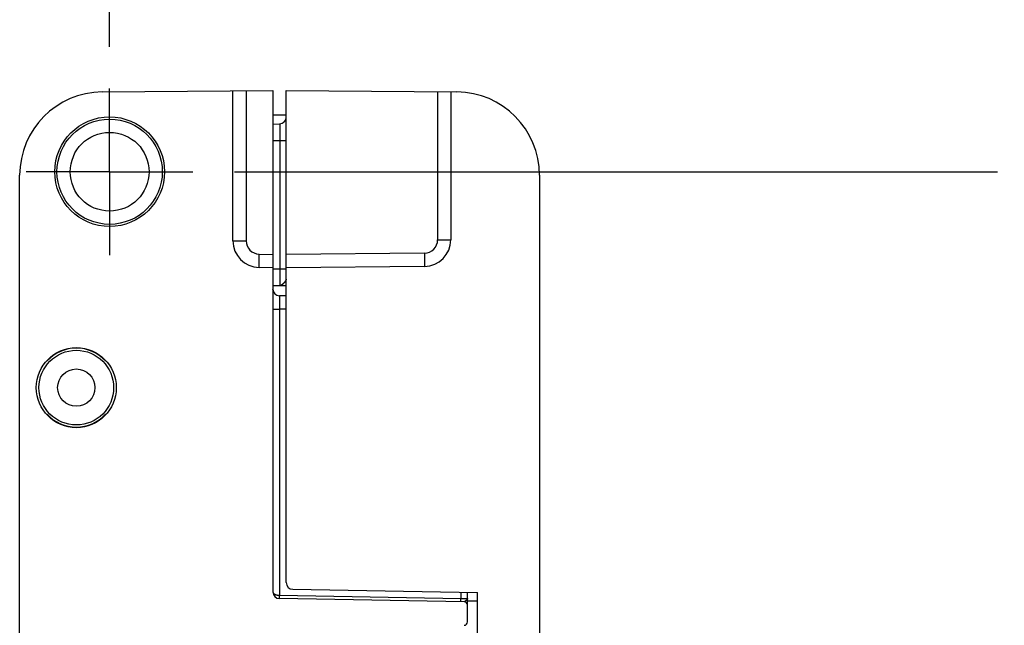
# Model space of a CAD drawing. Header units: inches. Extents: x 0 to 22, y 0 to 17.
# Tile 21 of 24: x 16.5 to 18, y 11.1 to 12. Entities that reach past the tile are written whole.
import ezdxf

# ---------------------------------------------------------------- set-up
doc = ezdxf.new("R2010")
doc.units = ezdxf.units.IN
doc.header["$LTSCALE"] = 1.21
doc.header["$MEASUREMENT"] = 0
doc.linetypes.add('CENTER', pattern=[0.6, 0.375, -0.075, 0.075, -0.075])
doc.layers.get('0').update_dxf_attribs({"linetype": 'CONTINUOUS'})
doc.layers.add('02___PRT_ALL_AXES', color=7, linetype='CONTINUOUS')
doc.layers.add('DIMENSIONS', color=7, linetype='CONTINUOUS')
doc.styles.get("Standard").update_dxf_attribs({"font": 'txt', "width": 0.8})
doc.dimstyles.new('DIMSTYLE_2', dxfattribs={"dimtxt": 0.125, "dimasz": 0.18, "dimexe": 0.18, "dimexo": 0.0625, "dimgap": 0.09, "dimtad": 0, "dimtih": 1, "dimtoh": 1, "dimdec": 3, "dimzin": 4, "dimdsep": 46, "dimtxsty": 'STANDARD', "dimblk": '_FILLED', "dimblk1": '_FILLED', "dimblk2": '_FILLED', "dimcen": 0.09, "dimadec": 0, "dimazin": 0, "dimtp": 0.01, "dimtm": 0.01, "dimtfac": 1, "dimtdec": 3, "dimtofl": 0, "dimtmove": 0, "dimatfit": 3, "dimldrblk": '_FILLED', "dimfxl": 1, "dimtolj": 1, "dimtzin": 4, "dimarcsym": 0})

# ---------------------------------------------------------------- blocks, each defined once
blk = doc.blocks.new('*D15')
at = {"layer": 'DIMENSIONS', "color": 2, "linetype": 'CONTINUOUS'}
blk.add_line((16.6809, 11.9997), (16.6809, 12.6216), dxfattribs=at)
at = {"layer": 'DIMENSIONS', "color": 2, "linetype": 'CONTINUOUS', "insert": (16.6184, 12.6841), "char_height": 0.125, "width": 1.225, "attachment_point": 1, "rotation": 90, "line_spacing_factor": 0.9}
blk.add_mtext('.502{\\Ftxt.shx;\\W1.000000;\\H0.125000; }[12.75]', dxfattribs=at)
blk = doc.blocks.new('_FILLED')
at = {"color": 0, "linetype": 'BYBLOCK'}
blk.add_solid([(0, 0), (-1, 0.1736), (-1, -0.1736)], dxfattribs=at)
blk = doc.blocks.new('*D17')
at = {"layer": 'DIMENSIONS', "color": 2, "linetype": 'CONTINUOUS'}
blk.add_line((16.8685, 11.8121), (18.0134, 11.8121), dxfattribs=at)
at = {"layer": 'DIMENSIONS', "color": 2, "linetype": 'CONTINUOUS', "insert": (18.0759, 11.8746), "char_height": 0.125, "width": 1.425, "attachment_point": 1, "line_spacing_factor": 0.9}
blk.add_mtext('4.822{\\Ftxt.shx;\\W1.000000;\\H0.125000; }[122.48]', dxfattribs=at)

msp = doc.modelspace()

# ---------------------------------------------------------------- linework, layer by layer
at = {"color": 7, "linetype": 'CONTINUOUS'}
for p, q in [((16.6699, 11.9319), (16.9259, 11.9341)), ((16.8659, 11.7085), (16.8659, 11.9336)), ((16.9259, 11.9341), (16.9259, 11.1815)), ((16.9459, 11.1954), (16.9459, 11.9341)), ((16.9459, 11.9341), (17.202, 11.9319)), ((17.1929, 11.9319), (17.1929, 11.7099)), ((16.9459, 11.8971), (16.9259, 11.8971)), ((16.9259, 11.8837), (16.9361, 11.8839)), ((16.5459, 6.9953), (16.5459, 11.8069)), ((17.3259, 11.8069), (17.3259, 6.9953)), ((16.9259, 11.6681), (16.9052, 11.6685)), ((17.1533, 11.6699), (16.9459, 11.6681)), ((16.9259, 11.6415), (16.9459, 11.6411)), ((16.9361, 11.6413), (16.9361, 11.6413)), ((16.9362, 11.6413), (16.938, 11.6412)), ((16.9459, 11.6258), (16.9358, 11.626)), ((16.5872, 11.5281), (16.5866, 11.5281)), ((16.6753, 11.5281), (16.6747, 11.5281)), ((16.5866, 11.4481), (16.5872, 11.4481)), ((16.6747, 11.4481), (16.6753, 11.4481)), ((16.9558, 11.1854), (17.2329, 11.1806)), ((17.213, 11.1667), (16.9358, 11.1715)), ((17.2179, 11.1364), (17.2179, 11.1809)), ((17.2179, 11.1715), (17.2179, 11.1714)), ((17.2329, 7.6216), (17.2329, 11.1806))]:
    msp.add_line(p, q, dxfattribs=at)
at = {"color": 9, "linetype": 'CONTINUOUS'}
for p, q in [((16.8858, 11.9337), (16.8858, 11.7085)), ((17.1731, 11.9321), (17.1731, 11.7099)), ((16.9361, 11.8839), (16.9361, 11.8589)), ((16.9259, 11.8587), (16.9361, 11.8589)), ((16.9361, 11.8589), (16.9361, 11.6663)), ((16.9361, 11.8589), (16.9459, 11.8589)), ((16.8659, 11.7085), (16.8858, 11.7085)), ((17.1731, 11.7099), (17.1929, 11.7099)), ((16.9052, 11.6685), (16.9054, 11.6885)), ((16.9054, 11.6885), (16.9259, 11.6881)), ((17.1533, 11.6899), (16.9459, 11.6881)), ((17.1533, 11.6899), (17.1533, 11.6699)), ((16.9259, 11.6664), (16.9361, 11.6663)), ((16.9361, 11.6663), (16.9459, 11.6663)), ((16.9361, 11.6663), (16.9361, 11.6413)), ((16.9374, 11.6414), (16.9361, 11.6413)), ((16.9361, 11.6413), (16.9361, 11.6413)), ((16.9358, 11.626), (16.9358, 11.606)), ((16.9259, 11.606), (16.9358, 11.606)), ((16.9358, 11.606), (16.9358, 11.1765)), ((16.9459, 11.6058), (16.9358, 11.606)), ((16.9358, 11.1765), (17.2081, 11.1718)), ((16.9358, 11.1715), (16.9358, 11.1765)), ((17.2081, 11.181), (17.2081, 11.1718)), ((17.2081, 11.1668), (17.2081, 11.1718)), ((17.2081, 11.1718), (17.2179, 11.1715)), ((17.2329, 11.1676), (17.2179, 11.1676))]:
    msp.add_line(p, q, dxfattribs=at)
at = {"color": 7, "linetype": 'CONTINUOUS'}
for points in [[(16.9276, 11.6305), (16.9274, 11.6308), (16.927, 11.6315), (16.9267, 11.6322), (16.9265, 11.6329), (16.9263, 11.6335), (16.9261, 11.6342), (16.926, 11.6348), (16.926, 11.6354)], [(17.218, 11.1702), (17.218, 11.1704), (17.2179, 11.1714)]]:
    msp.add_lwpolyline(points, dxfattribs=at)
for centre, radius in [((16.6809, 11.8121), 0.0823), ((16.6809, 11.8121), 0.079), ((16.6809, 11.8121), 0.0591), ((16.6309, 11.4881), 0.06), ((16.6309, 11.4881), 0.056), ((16.6309, 11.4881), 0.028)]:
    msp.add_circle(centre, radius, dxfattribs=at)
for centre, radius, start, end in [((16.6709, 11.8069), 0.125, 90.5, 180), ((17.2009, 11.8069), 0.125, 0, 89.5), ((16.9359, 11.8939), 0.01, 271, 359.9998), ((16.9059, 11.7085), 0.04, 180, 269), ((17.1529, 11.7099), 0.04, 270.5, 360), ((16.9359, 11.636), 0.01, 182.0111, 269), ((16.6309, 11.4881), 0.0597, 42.0587, 137.9413), ((16.6309, 11.4881), 0.0593, 42.4453, 137.5547), ((16.6309, 11.4881), 0.0597, 222.0587, 317.9413), ((16.6309, 11.4881), 0.0593, 222.4453, 317.5547), ((16.9559, 11.1954), 0.01, 180, 269), ((16.9359, 11.1815), 0.01, 180, 269), ((17.2129, 11.1617), 0.005, 0, 89), ((17.2129, 11.1364), 0.005, 271, 360)]:
    msp.add_arc(centre, radius, start, end, dxfattribs=at)
at = {"color": 9, "linetype": 'CONTINUOUS'}
for centre, start, end in [((16.9058, 11.7085), 180.0036, 268.9966), ((17.1531, 11.7099), 270.5037, 359.9962)]:
    msp.add_arc(centre, 0.02, start, end, dxfattribs=at)
for points, knots in [([(16.941, 11.6438), (16.9409, 11.6436), (16.9406, 11.6433), (16.9402, 11.643), (16.9399, 11.6428), (16.9396, 11.6425), (16.9392, 11.6423), (16.9387, 11.642), (16.9381, 11.6417), (16.9377, 11.6415), (16.9374, 11.6414)], [0, 0, 0, 0, 0.142039, 0.279474, 0.346269, 0.411688, 0.538492, 0.660376, 0.777792, 1, 1, 1, 1]), ([(16.9459, 11.6509), (16.9459, 11.6508), (16.9459, 11.6505), (16.9458, 11.6502), (16.9457, 11.6499), (16.9456, 11.6496), (16.9454, 11.6492), (16.9452, 11.6488), (16.9449, 11.6483), (16.9445, 11.6478), (16.9442, 11.6473), (16.9438, 11.6469), (16.9435, 11.6464), (16.9431, 11.6459), (16.9427, 11.6455), (16.9423, 11.645), (16.9417, 11.6444), (16.9413, 11.644), (16.941, 11.6438)], [0, 0, 0, 0, 0.045388, 0.094165, 0.119977, 0.146754, 0.203113, 0.262918, 0.325646, 0.390737, 0.457627, 0.525783, 0.59469, 0.663869, 0.732872, 0.801321, 0.868859, 1, 1, 1, 1]), ([(16.9259, 11.1815), (16.9259, 11.1814), (16.926, 11.1813), (16.926, 11.181), (16.9261, 11.1806), (16.9263, 11.1801), (16.9266, 11.1797), (16.927, 11.1792), (16.9275, 11.1788), (16.928, 11.1784), (16.9286, 11.1781), (16.9293, 11.1777), (16.93, 11.1775), (16.9305, 11.1773), (16.9309, 11.1772), (16.9314, 11.1771), (16.9318, 11.1769), (16.9323, 11.1769), (16.9328, 11.1768), (16.9332, 11.1767), (16.9337, 11.1766), (16.9342, 11.1766), (16.9347, 11.1765), (16.9353, 11.1765), (16.9356, 11.1765), (16.9358, 11.1765)], [0, 0, 0, 0, 0.019339, 0.038759, 0.078479, 0.120189, 0.164679, 0.21258, 0.26438, 0.320397, 0.380815, 0.445676, 0.514903, 0.551092, 0.588279, 0.626413, 0.665437, 0.705284, 0.745878, 0.787138, 0.82897, 0.871278, 0.913958, 0.956905, 1, 1, 1, 1]), ([(17.2164, 11.1691), (17.2163, 11.1689), (17.2161, 11.1687), (17.2158, 11.1685), (17.2155, 11.1683), (17.2153, 11.1681), (17.2151, 11.1679), (17.2148, 11.1677), (17.2146, 11.1675), (17.2144, 11.1674), (17.2142, 11.1672), (17.2139, 11.1671), (17.2138, 11.1669), (17.2136, 11.1669), (17.2135, 11.1668), (17.2135, 11.1668), (17.2134, 11.1667), (17.2133, 11.1667), (17.2132, 11.1667), (17.2131, 11.1667), (17.213, 11.1667)], [0, 0, 0, 0, 0.139523, 0.211134, 0.283409, 0.355801, 0.427768, 0.498807, 0.56843, 0.636122, 0.701281, 0.763046, 0.820453, 0.847218, 0.872628, 0.896739, 0.919629, 0.94134, 0.961912, 1, 1, 1, 1])]:
    msp.add_open_spline(points, degree=3, knots=knots, dxfattribs=at)
at = {"color": 7, "linetype": 'CONTINUOUS'}
for points in [[(16.9361, 11.6413), (16.9362, 11.6413), (16.9362, 11.6413), (16.9362, 11.6413)], [(17.2179, 11.1714), (17.2179, 11.1714), (17.2179, 11.1714), (17.2179, 11.1714)]]:
    msp.add_open_spline(points, degree=3, dxfattribs=at)
msp.add_open_spline([(17.2179, 11.1714), (17.2179, 11.1714), (17.2179, 11.1712), (17.2179, 11.171), (17.2178, 11.1708), (17.2177, 11.1706), (17.2175, 11.1703), (17.2173, 11.17), (17.217, 11.1697), (17.2167, 11.1694), (17.2165, 11.1692), (17.2164, 11.1691)], degree=3, knots=[0, 0, 0, 0, 0.092433, 0.142571, 0.195341, 0.308478, 0.430976, 0.561626, 0.700162, 0.846438, 1, 1, 1, 1], dxfattribs=at)
at = {"layer": '02___PRT_ALL_AXES', "color": 7, "linetype": 'CENTER'}
for q in [(16.6809, 11.9372), (16.5558, 11.8121), (16.6809, 11.687), (16.806, 11.8121)]:
    msp.add_line((16.6809, 11.8121), q, dxfattribs=at)

# ---------------------------------------------------------------- dimensions: what is measured, and where the dimension line sits
at = {"layer": 'DIMENSIONS', "color": 2, "linetype": 'CONTINUOUS'}
for feature_location, offset, dtype, origin, picture, middle in [((16.6809, 11.9997), (0, 0.6219), 1, (17.1829, 6.9901), '*D15', (16.6809, 13.2966)), ((16.8685, 11.8121), (1.1449, 0), 0, (17.308, 6.9901), '*D17', (18.7884, 11.8121))]:
    dim = msp.add_ordinate_dim(feature_location=feature_location, offset=offset, dtype=dtype, origin=origin, dimstyle='DIMSTYLE_2', dxfattribs=at)
    dim.commit()
    dim.dimension.update_dxf_attribs({"geometry": picture, "text_midpoint": middle})

doc.saveas('drawing.dxf')
